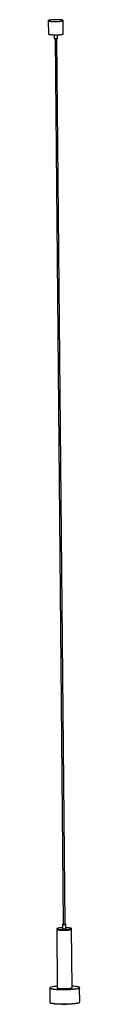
# Model space of a CAD drawing. Header units: millimetres. Extents: x -53 to 52, y -254 to 3054.
import ezdxf

# ---------------------------------------------------------------- set-up
doc = ezdxf.new("R2010")
doc.units = ezdxf.units.MM

msp = doc.modelspace()

# ---------------------------------------------------------------- linework, layer by layer
at = {"color": 7, "linetype": 'Continuous', "lineweight": 25}
for p, q in [((-53.2, 3051.1), (-52.8, 3006.5)), ((-2.8, 3006.9), (-3.2, 3051.6)), ((-33.6, 3003.6), (-33.5, 2991.8)), ((-30.7, 2991.2), (-3.1, 14.9)), ((2.9, 14.9), (-24.7, 2991.2)), ((-21.8, 2991.9), (-21.9, 3003.8)), ((-6, 14.8), (-5.8, -0.1)), ((5.8, 0.1), (5.7, 14.9)), ((26.8, -198.2), (25, 0.2)), ((-25, -0.2), (-23.2, -198.7)), ((-48.2, -199.9), (-47.7, -247.5)), ((52.3, -246.6), (51.8, -199)), ((52.3, -246.6), (52.3, -246.6))]:
    msp.add_line(p, q, dxfattribs=at)
at = {"color": 7, "linetype": 'Continuous', "lineweight": 25, "flags": 128}
for points in [[(-30.4, 3048.3), (-27.4, 3048.3), (-24.5, 3048.3), (-21.6, 3048.4), (-18.8, 3048.6), (-16.1, 3048.8), (-13.6, 3049), (-11.3, 3049.2), (-9.2, 3049.5), (-7.4, 3049.8), (-6, 3050.2), (-4.8, 3050.5), (-3.9, 3050.9), (-3.4, 3051.2), (-3.2, 3051.6), (-3.4, 3052), (-4, 3052.3), (-4.8, 3052.7), (-6, 3053), (-7.6, 3053.3), (-9.4, 3053.6), (-11.4, 3053.8), (-13.7, 3054), (-16.3, 3054.2), (-18.9, 3054.3), (-21.7, 3054.4), (-24.6, 3054.4), (-27.6, 3054.4), (-30.6, 3054.4), (-33.5, 3054.3), (-36.3, 3054.2), (-39.1, 3054), (-41.7, 3053.8), (-44.1, 3053.6), (-46.2, 3053.3), (-48.2, 3053), (-49.8, 3052.7), (-51.2, 3052.4), (-52.2, 3052), (-52.9, 3051.7), (-53.2, 3051.3), (-53.2, 3050.9), (-52.8, 3050.6), (-52.1, 3050.2), (-51.1, 3049.9), (-49.7, 3049.6), (-48, 3049.3), (-46.1, 3049), (-43.9, 3048.8), (-41.5, 3048.6), (-38.9, 3048.5), (-36.2, 3048.4), (-33.3, 3048.3), (-30.4, 3048.3)], [(-52.8, 3006.5), (-52.8, 3006.3), (-52.4, 3005.9), (-51.7, 3005.6), (-50.7, 3005.2), (-49.3, 3004.9), (-47.6, 3004.6), (-45.7, 3004.4), (-43.5, 3004.2), (-41.1, 3004), (-38.5, 3003.8), (-35.7, 3003.7), (-32.9, 3003.6), (-29.9, 3003.6)], [(-33.5, 2991.8), (-33.4, 2991.6), (-32.9, 2991.4), (-32, 2991.3), (-30.9, 2991.2), (-29.6, 2991.1), (-28.2, 2991.1)], [(-29.9, 3003.6), (-27, 3003.6), (-24, 3003.7), (-21.1, 3003.8), (-18.3, 3003.9), (-15.7, 3004.1), (-13.2, 3004.3), (-10.9, 3004.6), (-8.8, 3004.9), (-7, 3005.2), (-5.5, 3005.5), (-4.4, 3005.9), (-3.5, 3006.2), (-3, 3006.6), (-2.8, 3006.9)], [(-28.2, 2991.1), (-26.7, 2991.1), (-25.3, 2991.2), (-24.1, 2991.3), (-23, 2991.4), (-22.3, 2991.6), (-21.9, 2991.8), (-21.8, 2991.9)], [(-5.9, 2.9), (-7.9, 2.9), (-10.6, 2.7), (-13.2, 2.5), (-15.6, 2.3), (-17.8, 2), (-19.8, 1.7), (-21.5, 1.4), (-22.8, 1.1), (-23.9, 0.7), (-24.6, 0.3), (-24.9, 0), (-25, -0.4), (-24.6, -0.8), (-23.9, -1.1), (-22.9, -1.4), (-21.6, -1.8), (-20, -2), (-18, -2.3), (-15.9, -2.5), (-13.5, -2.7), (-10.9, -2.9), (-8.1, -3), (-5.3, -3.1)], [(-3.1, 15.5), (-3.2, 15.5), (-4.3, 15.4), (-5.2, 15.2), (-5.8, 15), (-6, 14.8), (-5.8, 14.7), (-5.3, 14.5), (-4.5, 14.4), (-3.4, 14.3), (-2.1, 14.2), (-0.6, 14.2)], [(-5.3, -3.1), (-2.4, -3.1), (0.6, -3.1), (3.6, -3), (6.5, -2.9), (9.3, -2.8), (11.9, -2.6), (14.5, -2.4), (16.8, -2.1), (18.8, -1.9), (20.7, -1.5), (22.2, -1.2), (23.4, -0.9), (24.3, -0.5), (24.8, -0.2), (25, 0.2), (24.8, 0.6), (24.3, 0.9), (23.5, 1.3), (22.3, 1.6), (20.8, 1.9), (19, 2.2), (17, 2.4), (14.7, 2.6), (12.2, 2.8), (9.5, 2.9), (6.7, 3), (5.8, 3.1)], [(-0.6, 14.2), (0.8, 14.2), (2.2, 14.2), (3.5, 14.4), (4.5, 14.5), (5.3, 14.7), (5.6, 14.8), (5.7, 15), (5.3, 15.2), (4.7, 15.3), (3.7, 15.5), (2.9, 15.5)], [(-0.5, -0.7), (1, -0.7), (2.4, -0.6), (3.6, -0.5), (4.7, -0.4), (5.4, -0.2), (5.8, -0.1), (5.8, 0.1)], [(-25, -2.2), (-24.9, -2.4), (-24.6, -2.7), (-23.9, -3.1), (-22.9, -3.4), (-21.6, -3.7), (-19.9, -4), (-18, -4.3), (-15.8, -4.5), (-13.4, -4.7), (-10.9, -4.9), (-8.1, -5), (-5.3, -5)], [(-25, -2.2), (-24.9, -2.4), (-24.6, -2.7), (-23.9, -3.1), (-22.9, -3.4), (-21.6, -3.7), (-19.9, -4), (-18, -4.3), (-15.8, -4.5), (-13.4, -4.7), (-10.9, -4.9), (-8.1, -5), (-5.3, -5)], [(-5.8, -0.1), (-5.7, -0.2), (-5.2, -0.4), (-4.4, -0.5), (-3.2, -0.6), (-1.9, -0.7), (-0.5, -0.7)], [(-5.3, -5), (-2.3, -5.1), (0.6, -5.1), (3.6, -5), (6.5, -4.9), (9.3, -4.8), (12, -4.6), (14.5, -4.4), (16.8, -4.1), (18.9, -3.8), (20.7, -3.5), (22.2, -3.2), (23.4, -2.9), (24.3, -2.5), (24.8, -2.1), (25, -1.8), (25, -1.8)], [(-5.3, -5), (-2.3, -5.1), (0.6, -5.1), (3.6, -5), (6.5, -4.9), (9.3, -4.8), (12, -4.6), (14.5, -4.4), (16.8, -4.1), (18.9, -3.8), (20.7, -3.5), (22.2, -3.2), (23.4, -2.9), (24.3, -2.5), (24.8, -2.1), (25, -1.8), (25, -1.8)], [(-3.4, -201.5), (-0.5, -201.6), (2.4, -201.5), (5.4, -201.5), (8.3, -201.4), (11.1, -201.2), (13.8, -201.1), (16.3, -200.8), (18.6, -200.6), (20.7, -200.3), (22.5, -200), (24, -199.7), (25.2, -199.3), (26.1, -199), (26.6, -198.6), (26.8, -198.3), (26.8, -198.2)], [(-45.7, -200.4), (-45.6, -200.4), (-44.4, -200.9), (-42.8, -201.4), (-41, -201.8), (-38.8, -202.2), (-36.3, -202.6), (-33.6, -203), (-30.6, -203.3), (-27.3, -203.6), (-23.9, -203.8), (-20.3, -204.1), (-16.5, -204.2), (-12.5, -204.4), (-8.5, -204.5)], [(-23.2, -198.7), (-23.1, -198.9), (-22.8, -199.2), (-22.1, -199.6), (-21.1, -199.9), (-19.8, -200.2), (-18.1, -200.5), (-16.2, -200.8), (-14, -201), (-11.6, -201.2), (-9, -201.3), (-6.3, -201.5), (-3.4, -201.5)], [(-8.5, -204.5), (-4.4, -204.5), (-0.3, -204.5), (3.9, -204.5), (8, -204.4), (12.1, -204.3), (16.2, -204.1), (20.1, -203.9), (23.9, -203.7), (27.5, -203.4), (30.9, -203.1), (34.2, -202.7), (37.2, -202.3), (39.9, -201.9), (42.4, -201.5), (44.6, -201), (46.5, -200.6), (48, -200.1), (48.8, -199.8)], [(-8.1, -254.1), (-12.1, -254), (-16, -253.9), (-19.8, -253.7), (-23.4, -253.5), (-26.9, -253.2), (-30.1, -252.9), (-33.1, -252.6), (-35.8, -252.2), (-38.3, -251.8), (-40.5, -251.4), (-42.4, -251), (-43.9, -250.5), (-43.9, -250.5)], [(47.6, -250), (46.9, -250.2), (45.1, -250.6), (42.9, -251.1), (40.4, -251.5), (37.6, -251.9), (34.6, -252.3), (31.4, -252.7), (28, -253), (24.3, -253.3), (20.5, -253.5), (16.6, -253.7), (12.6, -253.9), (8.5, -254), (4.3, -254.1), (0.2, -254.1), (-4, -254.1), (-8.1, -254.1)]]:
    msp.add_lwpolyline(points, dxfattribs=at)
at = {"color": 8, "linetype": 'Continuous', "lineweight": 25, "flags": 128}
for points in [[(-44.2, -196.8), (-44.4, -196.9), (-45.6, -197.4), (-46.5, -197.9), (-47, -198.4), (-47.2, -198.9), (-47, -199.4), (-46.5, -199.9), (-45.7, -200.4)], [(48.8, -199.8), (49.2, -199.6), (50.1, -199), (50.7, -198.5), (50.8, -198), (50.7, -197.5), (50.1, -197), (49.3, -196.5), (48, -196), (46.9, -195.7)], [(-8.7, -205.6), (-12.8, -205.5), (-16.7, -205.4), (-20.5, -205.2), (-24.2, -205), (-27.7, -204.7), (-31, -204.4), (-34, -204.1), (-36.8, -203.7), (-39.3, -203.3), (-41.5, -202.9), (-43.5, -202.5), (-45.1, -202), (-46.4, -201.5), (-47.3, -201), (-47.9, -200.5), (-48.1, -200), (-48.2, -199.9)], [(51.8, -199), (51.8, -199.1), (51.6, -199.7), (50.9, -200.2), (50, -200.7), (48.6, -201.2), (47, -201.7), (45.1, -202.2), (42.8, -202.6), (40.3, -203.1), (37.4, -203.5), (34.4, -203.8), (31.1, -204.2), (27.6, -204.5), (23.9, -204.8), (20.1, -205), (16.1, -205.2), (12.1, -205.4), (7.9, -205.5), (3.8, -205.6), (-0.4, -205.6), (-4.6, -205.6), (-8.7, -205.6)], [(-47.7, -247.5), (-47.7, -247.6), (-47.5, -248.2), (-46.9, -248.7), (-45.9, -249.2), (-44.6, -249.6), (-43, -250.1), (-41.1, -250.5), (-38.9, -251), (-36.3, -251.4), (-33.6, -251.7), (-30.5, -252), (-27.2, -252.3), (-23.8, -252.6), (-20.1, -252.8), (-16.3, -253), (-12.3, -253.1), (-8.3, -253.2)], [(-8.3, -253.2), (-4.2, -253.3), (0, -253.3), (4.2, -253.2), (8.4, -253.2), (12.5, -253), (16.6, -252.9), (20.5, -252.7), (24.4, -252.4), (28, -252.1), (31.5, -251.8), (34.8, -251.5), (37.9, -251.1), (40.7, -250.7), (43.2, -250.3), (45.5, -249.8), (47.5, -249.3), (49.1, -248.8), (50.4, -248.3), (51.4, -247.8), (52, -247.3), (52.3, -246.8), (52.3, -246.6)]]:
    msp.add_lwpolyline(points, dxfattribs=at)
at = {"color": 7, "linetype": 'Continuous', "lineweight": 25}
for centre, radius, start, end in [((-1.1, 19.7), 5.26, 247.621, 278.1138), ((0.5, 20.7), 6.23, 261.7294, 292.2517), ((-17.8, -295.7), 102.4, 93.0246, 104.937), ((22.2, -305.6), 112.6, 77.3208, 87.6648)]:
    msp.add_arc(centre, radius, start, end, dxfattribs=at)
for points, knots in [([(-44.5, -196.9), (-44.7, -196.9), (-45.4, -197.2), (-46.3, -197.6), (-47.2, -198.2), (-47.8, -198.8), (-48.1, -199.4), (-48.1, -199.8), (-48.1, -199.9)], [0, 0, 0, 0, 0.090717, 0.324982, 0.566173, 0.749556, 0.902173, 1, 1, 1, 1]), ([(51.8, -199), (51.8, -198.8), (51.8, -198.4), (51.4, -197.8), (50.8, -197.2), (50, -196.7), (48.8, -196.2), (47.7, -195.9), (47.2, -195.7)], [0, 0, 0, 0, 0.107612, 0.24164, 0.390474, 0.577373, 0.794181, 1, 1, 1, 1]), ([(-47.7, -247.5), (-47.7, -247.6), (-47.7, -247.9), (-47.5, -248.5), (-47, -249.1), (-46.3, -249.6), (-45.4, -250.1), (-44.6, -250.3), (-44.3, -250.4)], [0, 0, 0, 0, 0.063033, 0.221828, 0.38624, 0.584806, 0.830944, 1, 1, 1, 1]), ([(47.9, -249.9), (48, -249.9), (48.7, -249.7), (49.7, -249.3), (50.8, -248.8), (51.6, -248.2), (52.1, -247.5), (52.3, -247), (52.3, -246.6), (52.2, -246.5)], [0, 0, 0, 0, 0.037899, 0.244085, 0.454217, 0.671825, 0.819657, 0.951497, 1, 1, 1, 1])]:
    msp.add_open_spline(points, degree=3, knots=knots, dxfattribs=at)

doc.saveas('drawing.dxf')
